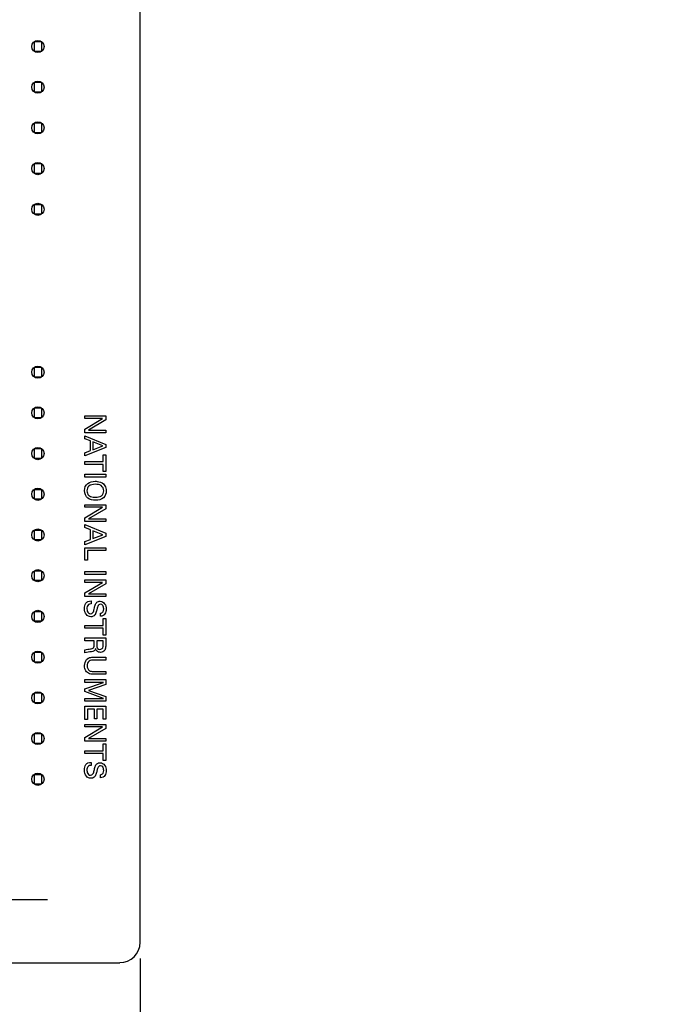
# Model space of a CAD drawing. Header units: inches. Extents: x 0 to 34, y 0 to 22.
# Tile 7 of 43: x 10.8 to 13.3, y 4.6 to 8.4. Entities that reach past the tile are written whole.
import ezdxf

# ---------------------------------------------------------------- set-up
doc = ezdxf.new("R2010")
doc.units = ezdxf.units.IN
doc.header["$LTSCALE"] = 1.87
doc.header["$MEASUREMENT"] = 0
doc.linetypes.add('CENTER', pattern=[0.6, 0.375, -0.075, 0.075, -0.075])
doc.layers.get('0').update_dxf_attribs({"linetype": 'CONTINUOUS'})
doc.layers.add('02___PRT_ALL_AXES', color=7, linetype='CONTINUOUS')
doc.layers.add('DIMENSIONS', color=7, linetype='CONTINUOUS')
doc.styles.get("Standard").update_dxf_attribs({"font": 'txt', "width": 0.8})
doc.dimstyles.new('DIMSTYLE_1', dxfattribs={"dimtxt": 0.125, "dimasz": 0.18, "dimexe": 0.125, "dimexo": 0.0625, "dimgap": 0.03125, "dimtad": 0, "dimtih": 1, "dimtoh": 1, "dimlfac": 0.5, "dimzin": 0, "dimdsep": 46, "dimtxsty": 'STANDARD', "dimblk": '_FILLED', "dimblk1": '_FILLED', "dimblk2": '_FILLED', "dimcen": 0.09, "dimazin": 0, "dimtp": 0.01, "dimtm": 0.01, "dimtfac": 1, "dimtofl": 0, "dimtmove": 0, "dimatfit": 3, "dimldrblk": '_FILLED', "dimfxl": 1, "dimtolj": 1, "dimtzin": 0, "dimarcsym": 0})

# ---------------------------------------------------------------- blocks, each defined once
blk = doc.blocks.new('*D12')
at = {"layer": 'DIMENSIONS', "color": 2, "linetype": 'CONTINUOUS'}
blk.add_line((11.2526, 4.7737), (11.2526, 4.0699), dxfattribs=at)
at = {"layer": 'DIMENSIONS', "color": 2, "linetype": 'CONTINUOUS', "insert": (11.1901, 4.0074), "char_height": 0.125, "width": 1.325, "attachment_point": 3, "rotation": 90, "line_spacing_factor": 0.9}
blk.add_mtext('30.22{\\ftxt.shx;\\W1.000000;\\H0.125000; }[1.190]', dxfattribs=at)
blk = doc.blocks.new('_FILLED')
at = {"color": 0, "linetype": 'BYBLOCK'}
blk.add_solid([(0, 0), (-1, 0.174), (-1, -0.174)], dxfattribs=at)
blk = doc.blocks.new('*D14')
at = {"layer": 'DIMENSIONS', "color": 2, "linetype": 'CONTINUOUS'}
blk.add_line((10.8614, 11.9464), (11.9401, 11.9464), dxfattribs=at)
at = {"layer": 'DIMENSIONS', "color": 2, "linetype": 'CONTINUOUS', "insert": (12.0026, 12.0089), "char_height": 0.125, "width": 1.325, "attachment_point": 1, "line_spacing_factor": 0.9}
blk.add_mtext('91.30{\\ftxt.shx;\\W1.000000;\\H0.125000; }[3.594]', dxfattribs=at)
blk = doc.blocks.new('*D15')
at = {"layer": 'DIMENSIONS', "color": 2, "linetype": 'CONTINUOUS'}
blk.add_line((10.8614, 11.5842), (11.9401, 11.5842), dxfattribs=at)
at = {"layer": 'DIMENSIONS', "color": 2, "linetype": 'CONTINUOUS', "insert": (12.0026, 11.6467), "char_height": 0.125, "width": 1.325, "attachment_point": 1, "line_spacing_factor": 0.9}
blk.add_mtext('86.70{\\ftxt.shx;\\W1.000000;\\H0.125000; }[3.413]', dxfattribs=at)

msp = doc.modelspace()

# ---------------------------------------------------------------- linework, layer by layer
at = {"color": 7, "linetype": 'CONTINUOUS'}
for p, q in [((11.2526, 4.8362), (11.2526, 12.6992)), ((10.8723, 8.3193), (10.8424, 8.3193)), ((10.8424, 8.3193), (10.8424, 8.2838)), ((10.8723, 8.2838), (10.8723, 8.3193)), ((10.8424, 8.2838), (10.8723, 8.2838)), ((10.8723, 8.1618), (10.8424, 8.1618)), ((10.8424, 8.1618), (10.8424, 8.1263)), ((10.8723, 8.1263), (10.8723, 8.1618)), ((10.8424, 8.1263), (10.8723, 8.1263)), ((10.8723, 8.0043), (10.8424, 8.0043)), ((10.8424, 8.0043), (10.8424, 7.9689)), ((10.8723, 7.9689), (10.8723, 8.0043)), ((10.8424, 7.9689), (10.8723, 7.9689)), ((10.8723, 7.8468), (10.8424, 7.8468)), ((10.8424, 7.8468), (10.8424, 7.8114)), ((10.8723, 7.8114), (10.8723, 7.8468)), ((10.8424, 7.8114), (10.8723, 7.8114)), ((10.8723, 7.6893), (10.8424, 7.6893)), ((10.8424, 7.6893), (10.8424, 7.6539)), ((10.8723, 7.6539), (10.8723, 7.6893)), ((10.8424, 7.6539), (10.8723, 7.6539)), ((10.8723, 7.0594), (10.8424, 7.0594)), ((10.8424, 7.0594), (10.8424, 7.024)), ((10.8723, 7.024), (10.8723, 7.0594)), ((10.8424, 7.024), (10.8723, 7.024)), ((10.8723, 6.9019), (10.8424, 6.9019)), ((10.8424, 6.9019), (10.8424, 6.8665)), ((10.8723, 6.8665), (10.8723, 6.9019)), ((10.8424, 6.8665), (10.8723, 6.8665)), ((10.8723, 6.7445), (10.8424, 6.7445)), ((10.8424, 6.7445), (10.8424, 6.709)), ((10.8723, 6.709), (10.8723, 6.7445)), ((10.8424, 6.709), (10.8723, 6.709)), ((10.8723, 6.587), (10.8424, 6.587)), ((10.8424, 6.587), (10.8424, 6.5515)), ((10.8424, 6.5515), (10.8723, 6.5515)), ((10.8723, 6.5515), (10.8723, 6.587)), ((10.8723, 6.4295), (10.8424, 6.4295)), ((10.8424, 6.4295), (10.8424, 6.3941)), ((10.8723, 6.3941), (10.8723, 6.4295)), ((10.8424, 6.3941), (10.8723, 6.3941)), ((10.8723, 6.272), (10.8424, 6.272)), ((10.8424, 6.272), (10.8424, 6.2366)), ((10.8723, 6.2366), (10.8723, 6.272)), ((10.8424, 6.2366), (10.8723, 6.2366)), ((10.8723, 6.1145), (10.8424, 6.1145)), ((10.8424, 6.1145), (10.8424, 6.0791)), ((10.8723, 6.0791), (10.8723, 6.1145)), ((10.8424, 6.0791), (10.8723, 6.0791)), ((10.8723, 5.9571), (10.8424, 5.9571)), ((10.8424, 5.9571), (10.8424, 5.9216)), ((10.8723, 5.9216), (10.8723, 5.9571)), ((10.8424, 5.9216), (10.8723, 5.9216)), ((10.8723, 5.7996), (10.8424, 5.7996)), ((10.8424, 5.7996), (10.8424, 5.7641)), ((10.8723, 5.7641), (10.8723, 5.7996)), ((10.8424, 5.7641), (10.8723, 5.7641)), ((10.8723, 5.6421), (10.8424, 5.6421)), ((10.8424, 5.6421), (10.8424, 5.6067)), ((10.8723, 5.6067), (10.8723, 5.6421)), ((10.8424, 5.6067), (10.8723, 5.6067)), ((10.8723, 5.4846), (10.8424, 5.4846)), ((10.8424, 5.4846), (10.8424, 5.4492)), ((10.8723, 5.4492), (10.8723, 5.4846)), ((10.8424, 5.4492), (10.8723, 5.4492)), ((8.9518, 4.7574), (11.1739, 4.7574))]:
    msp.add_line(p, q, dxfattribs=at)
at = {"color": 40, "linetype": 'CONTINUOUS'}
for p, q in [((11.0393, 6.8725), (11.1195, 6.8725)), ((11.0393, 6.8624), (11.0393, 6.8725)), ((11.1074, 6.8624), (11.0393, 6.8624)), ((11.0393, 6.8217), (11.1074, 6.8624)), ((11.1195, 6.8571), (11.0532, 6.8177)), ((11.1195, 6.8725), (11.1195, 6.8571)), ((11.0393, 6.8074), (11.0393, 6.8217)), ((11.0532, 6.8177), (11.1195, 6.8177)), ((11.1195, 6.8177), (11.1195, 6.8074)), ((11.1195, 6.8074), (11.0393, 6.8074)), ((11.0393, 6.7956), (11.1195, 6.7619)), ((11.0393, 6.7842), (11.0393, 6.7956)), ((11.0602, 6.7755), (11.0393, 6.7842)), ((11.1195, 6.75), (11.0393, 6.7176)), ((11.0602, 6.7383), (11.0602, 6.7755)), ((11.1085, 6.7564), (11.0692, 6.772)), ((11.0692, 6.772), (11.0692, 6.7417)), ((11.0692, 6.7417), (11.1085, 6.7564)), ((11.1195, 6.7619), (11.1195, 6.75)), ((11.0393, 6.7297), (11.0602, 6.7383)), ((11.0393, 6.7176), (11.0393, 6.7297)), ((11.1101, 6.7224), (11.1195, 6.7224)), ((11.1101, 6.6955), (11.1101, 6.7224)), ((11.1195, 6.7224), (11.1195, 6.6577)), ((11.0393, 6.6955), (11.1101, 6.6955)), ((11.0393, 6.6845), (11.0393, 6.6955)), ((11.1101, 6.6845), (11.0393, 6.6845)), ((11.1101, 6.6577), (11.1101, 6.6845)), ((11.0393, 6.6471), (11.1195, 6.6471)), ((11.0393, 6.636), (11.0393, 6.6471)), ((11.1195, 6.636), (11.0393, 6.636)), ((11.1195, 6.6577), (11.1101, 6.6577)), ((11.1195, 6.6471), (11.1195, 6.636)), ((11.0393, 6.5289), (11.1195, 6.5289)), ((11.0393, 6.5188), (11.0393, 6.5289)), ((11.1074, 6.5188), (11.0393, 6.5188)), ((11.0393, 6.4781), (11.1074, 6.5188)), ((11.1195, 6.5135), (11.0532, 6.4741)), ((11.1195, 6.5289), (11.1195, 6.5135)), ((11.0393, 6.4639), (11.0393, 6.4781)), ((11.1195, 6.4639), (11.0393, 6.4639)), ((11.0393, 6.452), (11.1195, 6.4183)), ((11.0393, 6.4406), (11.0393, 6.452)), ((11.0602, 6.4319), (11.0393, 6.4406)), ((11.0532, 6.4741), (11.1195, 6.4741)), ((11.1195, 6.4741), (11.1195, 6.4639)), ((11.1195, 6.4064), (11.0393, 6.3739)), ((11.0602, 6.3947), (11.0602, 6.4319)), ((11.1085, 6.4128), (11.0692, 6.4284)), ((11.0692, 6.4284), (11.0692, 6.398)), ((11.0692, 6.398), (11.1085, 6.4128)), ((11.1195, 6.4183), (11.1195, 6.4064)), ((11.0393, 6.3861), (11.0602, 6.3947)), ((11.0393, 6.3739), (11.0393, 6.3861)), ((11.0393, 6.3625), (11.1195, 6.3625)), ((11.0393, 6.3141), (11.0393, 6.3625)), ((11.1195, 6.3625), (11.1195, 6.3515)), ((11.1195, 6.3515), (11.0492, 6.3515)), ((11.0492, 6.3515), (11.0492, 6.3141)), ((11.0492, 6.3141), (11.0393, 6.3141)), ((11.0393, 6.2703), (11.1195, 6.2703)), ((11.0393, 6.2592), (11.0393, 6.2703)), ((11.1195, 6.2592), (11.0393, 6.2592)), ((11.1195, 6.2703), (11.1195, 6.2592)), ((11.0393, 6.2386), (11.1195, 6.2386)), ((11.0393, 6.2285), (11.0393, 6.2386)), ((11.1074, 6.2285), (11.0393, 6.2285)), ((11.0393, 6.1878), (11.1074, 6.2285)), ((11.1195, 6.2232), (11.0532, 6.1838)), ((11.1195, 6.2386), (11.1195, 6.2232)), ((11.0393, 6.1736), (11.0393, 6.1878)), ((11.1195, 6.1736), (11.0393, 6.1736)), ((11.0532, 6.1838), (11.1195, 6.1838)), ((11.1195, 6.1838), (11.1195, 6.1736)), ((11.0628, 6.1566), (11.0628, 6.1451)), ((11.0995, 6.0976), (11.0995, 6.1091)), ((11.0393, 6.0617), (11.1101, 6.0617)), ((11.0393, 6.0507), (11.0393, 6.0617)), ((11.1101, 6.0886), (11.1195, 6.0886)), ((11.1101, 6.0617), (11.1101, 6.0886)), ((11.1195, 6.0886), (11.1195, 6.0239)), ((11.1101, 6.0507), (11.0393, 6.0507)), ((11.1101, 6.0239), (11.1101, 6.0507)), ((11.1195, 6.0239), (11.1101, 6.0239)), ((11.0393, 6.0135), (11.1195, 6.0135)), ((11.0393, 6.0025), (11.0393, 6.0135)), ((11.0755, 6.0025), (11.0393, 6.0025)), ((11.0755, 5.9885), (11.0755, 6.0025)), ((11.1102, 6.0027), (11.085, 6.0027)), ((11.085, 6.0027), (11.085, 5.9852)), ((11.1102, 5.9852), (11.1102, 6.0027)), ((11.1195, 6.0135), (11.1195, 5.9849)), ((11.0393, 5.9554), (11.0393, 5.9673)), ((11.1195, 5.9275), (11.0699, 5.9275)), ((11.0707, 5.9386), (11.1195, 5.9386)), ((11.1195, 5.9386), (11.1195, 5.9275)), ((11.1195, 5.8732), (11.0701, 5.8732)), ((11.0703, 5.884), (11.1195, 5.884)), ((11.1195, 5.884), (11.1195, 5.8732)), ((11.0393, 5.8525), (11.1195, 5.8525)), ((11.0393, 5.8417), (11.0393, 5.8525)), ((11.1111, 5.8417), (11.0393, 5.8417)), ((11.0393, 5.8164), (11.1111, 5.8417)), ((11.1195, 5.8329), (11.0534, 5.8102)), ((11.1195, 5.8525), (11.1195, 5.8329)), ((11.0393, 5.8059), (11.0393, 5.8164)), ((11.1115, 5.7796), (11.0393, 5.8059)), ((11.0534, 5.8102), (11.1195, 5.787)), ((11.0393, 5.7796), (11.1115, 5.7796)), ((11.0393, 5.7687), (11.0393, 5.7796)), ((11.1195, 5.7687), (11.0393, 5.7687)), ((11.1195, 5.787), (11.1195, 5.7687)), ((11.0393, 5.7492), (11.1195, 5.7492)), ((11.0393, 5.698), (11.0393, 5.7492)), ((11.0758, 5.7381), (11.0491, 5.7381)), ((11.0491, 5.7381), (11.0491, 5.698)), ((11.0758, 5.7008), (11.0758, 5.7381)), ((11.1101, 5.7381), (11.0851, 5.7381)), ((11.0851, 5.7381), (11.0851, 5.7008)), ((11.1101, 5.6989), (11.1101, 5.7381)), ((11.1195, 5.7492), (11.1195, 5.6989)), ((11.0491, 5.698), (11.0393, 5.698)), ((11.0393, 5.6792), (11.1195, 5.6792)), ((11.0393, 5.6691), (11.0393, 5.6792)), ((11.0851, 5.7008), (11.0758, 5.7008)), ((11.1195, 5.6989), (11.1101, 5.6989)), ((11.1195, 5.6792), (11.1195, 5.6638)), ((11.1074, 5.6691), (11.0393, 5.6691)), ((11.0393, 5.6283), (11.1074, 5.6691)), ((11.1195, 5.6638), (11.0532, 5.6243)), ((11.0393, 5.6141), (11.0393, 5.6283)), ((11.1195, 5.6141), (11.0393, 5.6141)), ((11.0532, 5.6243), (11.1195, 5.6243)), ((11.1101, 5.6037), (11.1195, 5.6037)), ((11.1101, 5.5769), (11.1101, 5.6037)), ((11.1195, 5.6243), (11.1195, 5.6141)), ((11.1195, 5.6037), (11.1195, 5.539)), ((11.0393, 5.5769), (11.1101, 5.5769)), ((11.0393, 5.5659), (11.0393, 5.5769)), ((11.1101, 5.5659), (11.0393, 5.5659)), ((11.1101, 5.539), (11.1101, 5.5659)), ((11.0628, 5.532), (11.0628, 5.5204)), ((11.1195, 5.539), (11.1101, 5.539)), ((11.0995, 5.4729), (11.0995, 5.4844))]:
    msp.add_line(p, q, dxfattribs=at)
at = {"color": 7, "linetype": 'CONTINUOUS'}
msp.add_arc((11.1739, 4.8362), 0.0787, 270, 360, dxfattribs=at)
at = {"color": 40, "linetype": 'CONTINUOUS'}
for points, knots in [([(11.0375, 6.5832), (11.0375, 6.5935), (11.0462, 6.6162), (11.0689, 6.6194), (11.0789, 6.6194)], [0, 0, 0, 0, 0.507902, 1, 1, 1, 1]), ([(11.0789, 6.6194), (11.0814, 6.6194), (11.0926, 6.6189), (11.1044, 6.615), (11.1109, 6.6091)], [0, 0, 0, 0, 0.221615, 1, 1, 1, 1]), ([(11.1123, 6.5822), (11.1123, 6.5898), (11.1042, 6.6065), (11.0873, 6.6077), (11.0795, 6.6077)], [0, 0, 0, 0, 0.496552, 1, 1, 1, 1]), ([(11.1109, 6.6091), (11.113, 6.6071), (11.1193, 6.5995), (11.1216, 6.5892), (11.1216, 6.5823)], [0, 0, 0, 0, 0.292862, 1, 1, 1, 1]), ([(11.0802, 6.5461), (11.0701, 6.5461), (11.047, 6.5493), (11.0375, 6.5725), (11.0375, 6.5832)], [0, 0, 0, 0, 0.485927, 1, 1, 1, 1]), ([(11.0542, 6.5651), (11.0562, 6.5634), (11.0644, 6.559), (11.0738, 6.5579), (11.0803, 6.5579)], [0, 0, 0, 0, 0.282009, 1, 1, 1, 1]), ([(11.1216, 6.5823), (11.1216, 6.5728), (11.114, 6.5505), (11.091, 6.5461), (11.0802, 6.5461)], [0, 0, 0, 0, 0.4673, 1, 1, 1, 1]), ([(11.0803, 6.5579), (11.0881, 6.5579), (11.1048, 6.5589), (11.1123, 6.5751), (11.1123, 6.5822)], [0, 0, 0, 0, 0.525864, 1, 1, 1, 1]), ([(11.0375, 6.1271), (11.0375, 6.1289), (11.0378, 6.1378), (11.041, 6.1476), (11.0466, 6.152)], [0, 0, 0, 0, 0.2082, 1, 1, 1, 1]), ([(11.0466, 6.152), (11.0479, 6.153), (11.0529, 6.156), (11.0588, 6.1566), (11.0628, 6.1566)], [0, 0, 0, 0, 0.303636, 1, 1, 1, 1]), ([(11.0628, 6.1451), (11.0593, 6.1449), (11.049, 6.1432), (11.0469, 6.1316), (11.0469, 6.1258)], [0, 0, 0, 0, 0.37307, 1, 1, 1, 1]), ([(11.0748, 6.1254), (11.0754, 6.1281), (11.0773, 6.1354), (11.0791, 6.1431), (11.0819, 6.1472)], [0, 0, 0, 0, 0.358482, 1, 1, 1, 1]), ([(11.0819, 6.1472), (11.0829, 6.1487), (11.0869, 6.1534), (11.0933, 6.1555), (11.0976, 6.1555)], [0, 0, 0, 0, 0.29589, 1, 1, 1, 1]), ([(11.0988, 6.1437), (11.0945, 6.1437), (11.0885, 6.1377), (11.0874, 6.1315), (11.0869, 6.1293)], [0, 0, 0, 0, 0.659779, 1, 1, 1, 1]), ([(11.0976, 6.1555), (11.1044, 6.1555), (11.1188, 6.1472), (11.1211, 6.1322), (11.1211, 6.125)], [0, 0, 0, 0, 0.483218, 1, 1, 1, 1]), ([(11.1117, 6.126), (11.1117, 6.1305), (11.1107, 6.1394), (11.1023, 6.1437), (11.0988, 6.1437)], [0, 0, 0, 0, 0.560243, 1, 1, 1, 1]), ([(11.0624, 6.0954), (11.0559, 6.0954), (11.0404, 6.1026), (11.0375, 6.1189), (11.0375, 6.1271)], [0, 0, 0, 0, 0.443312, 1, 1, 1, 1]), ([(11.0469, 6.1258), (11.0469, 6.1202), (11.0491, 6.1102), (11.0581, 6.107), (11.0612, 6.107)], [0, 0, 0, 0, 0.643378, 1, 1, 1, 1]), ([(11.0612, 6.107), (11.0647, 6.107), (11.0729, 6.1122), (11.0736, 6.1208), (11.0748, 6.1254)], [0, 0, 0, 0, 0.423695, 1, 1, 1, 1]), ([(11.0784, 6.1034), (11.0773, 6.1018), (11.0731, 6.0971), (11.0666, 6.0954), (11.0624, 6.0954)], [0, 0, 0, 0, 0.325468, 1, 1, 1, 1]), ([(11.0869, 6.1293), (11.0859, 6.1255), (11.0837, 6.1168), (11.0813, 6.1077), (11.0784, 6.1034)], [0, 0, 0, 0, 0.433549, 1, 1, 1, 1]), ([(11.0995, 6.1091), (11.1033, 6.1093), (11.1113, 6.1139), (11.1117, 6.1222), (11.1117, 6.126)], [0, 0, 0, 0, 0.498863, 1, 1, 1, 1]), ([(11.1132, 6.1024), (11.1121, 6.1014), (11.108, 6.0985), (11.1029, 6.0978), (11.0995, 6.0976)], [0, 0, 0, 0, 0.308589, 1, 1, 1, 1]), ([(11.1211, 6.125), (11.1211, 6.1234), (11.1207, 6.1154), (11.1179, 6.1068), (11.1132, 6.1024)], [0, 0, 0, 0, 0.201856, 1, 1, 1, 1]), ([(11.0606, 5.971), (11.0647, 5.9715), (11.0752, 5.9732), (11.0755, 5.984), (11.0755, 5.9885)], [0, 0, 0, 0, 0.47957, 1, 1, 1, 1]), ([(11.085, 5.9852), (11.085, 5.9846), (11.0851, 5.9811), (11.0852, 5.9772), (11.0868, 5.9746)], [0, 0, 0, 0, 0.162538, 1, 1, 1, 1]), ([(11.0972, 5.9692), (11.1015, 5.9692), (11.1101, 5.9737), (11.1102, 5.9819), (11.1102, 5.9852)], [0, 0, 0, 0, 0.570465, 1, 1, 1, 1]), ([(11.1195, 5.9849), (11.1195, 5.9836), (11.1195, 5.9773), (11.1185, 5.9707), (11.1157, 5.9664)], [0, 0, 0, 0, 0.200368, 1, 1, 1, 1]), ([(11.08, 5.9726), (11.0792, 5.9695), (11.076, 5.9623), (11.0683, 5.9608), (11.0646, 5.9604)], [0, 0, 0, 0, 0.463468, 1, 1, 1, 1]), ([(11.0868, 5.9746), (11.0871, 5.9741), (11.0894, 5.9708), (11.0938, 5.9692), (11.0972, 5.9692)], [0, 0, 0, 0, 0.153747, 1, 1, 1, 1]), ([(11.0377, 5.9056), (11.0377, 5.9078), (11.0384, 5.9183), (11.0436, 5.9292), (11.0504, 5.934)], [0, 0, 0, 0, 0.208585, 1, 1, 1, 1]), ([(11.0488, 5.8798), (11.0465, 5.8816), (11.0399, 5.8889), (11.0377, 5.899), (11.0377, 5.9056)], [0, 0, 0, 0, 0.306092, 1, 1, 1, 1]), ([(11.0476, 5.9056), (11.0476, 5.8986), (11.053, 5.8848), (11.0657, 5.884), (11.0703, 5.884)], [0, 0, 0, 0, 0.603974, 1, 1, 1, 1]), ([(11.0504, 5.934), (11.0514, 5.9346), (11.0574, 5.9382), (11.0648, 5.9386), (11.0707, 5.9386)], [0, 0, 0, 0, 0.164875, 1, 1, 1, 1]), ([(11.0699, 5.9275), (11.068, 5.9275), (11.0631, 5.9273), (11.058, 5.9258), (11.0554, 5.924)], [0, 0, 0, 0, 0.369274, 1, 1, 1, 1]), ([(11.0701, 5.8732), (11.0688, 5.8732), (11.0613, 5.8733), (11.0536, 5.8759), (11.0488, 5.8798)], [0, 0, 0, 0, 0.179509, 1, 1, 1, 1]), ([(11.0375, 5.5024), (11.0375, 5.5043), (11.0378, 5.5131), (11.041, 5.5229), (11.0466, 5.5273)], [0, 0, 0, 0, 0.208214, 1, 1, 1, 1]), ([(11.0466, 5.5273), (11.0479, 5.5284), (11.0529, 5.5313), (11.0588, 5.532), (11.0628, 5.532)], [0, 0, 0, 0, 0.303666, 1, 1, 1, 1]), ([(11.0819, 5.5225), (11.0829, 5.524), (11.0869, 5.5288), (11.0933, 5.5309), (11.0976, 5.5309)], [0, 0, 0, 0, 0.29589, 1, 1, 1, 1]), ([(11.0976, 5.5309), (11.1044, 5.5309), (11.1188, 5.5225), (11.1211, 5.5075), (11.1211, 5.5003)], [0, 0, 0, 0, 0.483218, 1, 1, 1, 1]), ([(11.0624, 5.4708), (11.0559, 5.4708), (11.0404, 5.4779), (11.0375, 5.4942), (11.0375, 5.5024)], [0, 0, 0, 0, 0.443318, 1, 1, 1, 1]), ([(11.0628, 5.5204), (11.0593, 5.5203), (11.049, 5.5185), (11.0469, 5.5069), (11.0469, 5.5011)], [0, 0, 0, 0, 0.373098, 1, 1, 1, 1]), ([(11.0469, 5.5011), (11.0469, 5.4955), (11.0491, 5.4855), (11.0581, 5.4823), (11.0612, 5.4823)], [0, 0, 0, 0, 0.643407, 1, 1, 1, 1]), ([(11.0612, 5.4823), (11.0647, 5.4823), (11.0729, 5.4875), (11.0736, 5.4962), (11.0748, 5.5008)], [0, 0, 0, 0, 0.423659, 1, 1, 1, 1]), ([(11.0748, 5.5008), (11.0754, 5.5034), (11.0773, 5.5108), (11.0791, 5.5185), (11.0819, 5.5225)], [0, 0, 0, 0, 0.358456, 1, 1, 1, 1]), ([(11.0869, 5.5046), (11.0859, 5.5008), (11.0837, 5.4921), (11.0813, 5.4831), (11.0784, 5.4788)], [0, 0, 0, 0, 0.433508, 1, 1, 1, 1]), ([(11.0988, 5.5191), (11.0945, 5.5191), (11.0885, 5.513), (11.0874, 5.5068), (11.0869, 5.5046)], [0, 0, 0, 0, 0.659779, 1, 1, 1, 1]), ([(11.1117, 5.5013), (11.1117, 5.5058), (11.1107, 5.5147), (11.1023, 5.5191), (11.0988, 5.5191)], [0, 0, 0, 0, 0.560204, 1, 1, 1, 1]), ([(11.0995, 5.4844), (11.1033, 5.4846), (11.1113, 5.4892), (11.1117, 5.4975), (11.1117, 5.5013)], [0, 0, 0, 0, 0.498815, 1, 1, 1, 1]), ([(11.1211, 5.5003), (11.1211, 5.4987), (11.1207, 5.4907), (11.1179, 5.4821), (11.1132, 5.4778)], [0, 0, 0, 0, 0.2019, 1, 1, 1, 1]), ([(11.0784, 5.4788), (11.0773, 5.4771), (11.0731, 5.4724), (11.0666, 5.4708), (11.0624, 5.4708)], [0, 0, 0, 0, 0.325431, 1, 1, 1, 1]), ([(11.1132, 5.4778), (11.1121, 5.4767), (11.108, 5.4738), (11.1029, 5.4731), (11.0995, 5.4729)], [0, 0, 0, 0, 0.308589, 1, 1, 1, 1])]:
    msp.add_open_spline(points, degree=3, knots=knots, dxfattribs=at)
for points in [[(11.0542, 6.6006), (11.0492, 6.5966), (11.0469, 6.5893), (11.0469, 6.5828)], [(11.0795, 6.6077), (11.0708, 6.6077), (11.061, 6.6061), (11.0542, 6.6006)], [(11.0469, 6.5828), (11.0469, 6.5764), (11.0493, 6.5692), (11.0542, 6.5651)], [(11.0393, 5.9673), (11.0461, 5.9696), (11.0534, 5.9701), (11.0606, 5.971)], [(11.0646, 5.9604), (11.056, 5.9594), (11.0474, 5.9583), (11.0393, 5.9554)], [(11.0852, 5.9632), (11.0827, 5.9657), (11.0809, 5.9692), (11.08, 5.9726)], [(11.0994, 5.9575), (11.0943, 5.9575), (11.0888, 5.9596), (11.0852, 5.9632)], [(11.1157, 5.9664), (11.1124, 5.9612), (11.1056, 5.9575), (11.0994, 5.9575)], [(11.0554, 5.924), (11.0501, 5.92), (11.0476, 5.9123), (11.0476, 5.9056)]]:
    msp.add_open_spline(points, degree=3, dxfattribs=at)
at = {"layer": '02___PRT_ALL_AXES', "color": 7, "linetype": 'CENTER'}
msp.add_line((10.6628, 5.0019), (10.8941, 5.0019), dxfattribs=at)
at = {"layer": '02___PRT_ALL_AXES', "color": 7, "linetype": 'CONTINUOUS'}
for centre in [(10.8573, 8.3015), (10.8573, 8.1441), (10.8573, 7.9866), (10.8573, 7.8291), (10.8573, 7.6716), (10.8573, 7.0417), (10.8573, 6.8842), (10.8573, 6.7267), (10.8573, 6.5693), (10.8573, 6.4118), (10.8573, 6.2543), (10.8573, 6.0968), (10.8573, 5.9393), (10.8573, 5.7819), (10.8573, 5.6244), (10.8573, 5.4669)]:
    msp.add_circle(centre, 0.0236, dxfattribs=at)

# ---------------------------------------------------------------- dimensions: what is measured, and where the dimension line sits
at = {"layer": 'DIMENSIONS', "color": 2, "linetype": 'CONTINUOUS'}
for feature_location, offset, dtype, origin, picture, middle in [((10.8614, 11.9464), (1.0787, 0), 0, (10.7989, 4.7574), '*D14', (12.6651, 11.9464)), ((10.8614, 11.5842), (1.0787, 0), 0, (10.7989, 4.7574), '*D15', (12.6651, 11.5842)), ((11.2526, 4.7737), (0, -0.7037), 1, (8.8731, 4.8362), '*D12', (11.2526, 3.3449))]:
    dim = msp.add_ordinate_dim(feature_location=feature_location, offset=offset, dtype=dtype, origin=origin, dimstyle='DIMSTYLE_1', dxfattribs=at)
    dim.commit()
    dim.dimension.update_dxf_attribs({"geometry": picture, "text_midpoint": middle})

doc.saveas('drawing.dxf')
